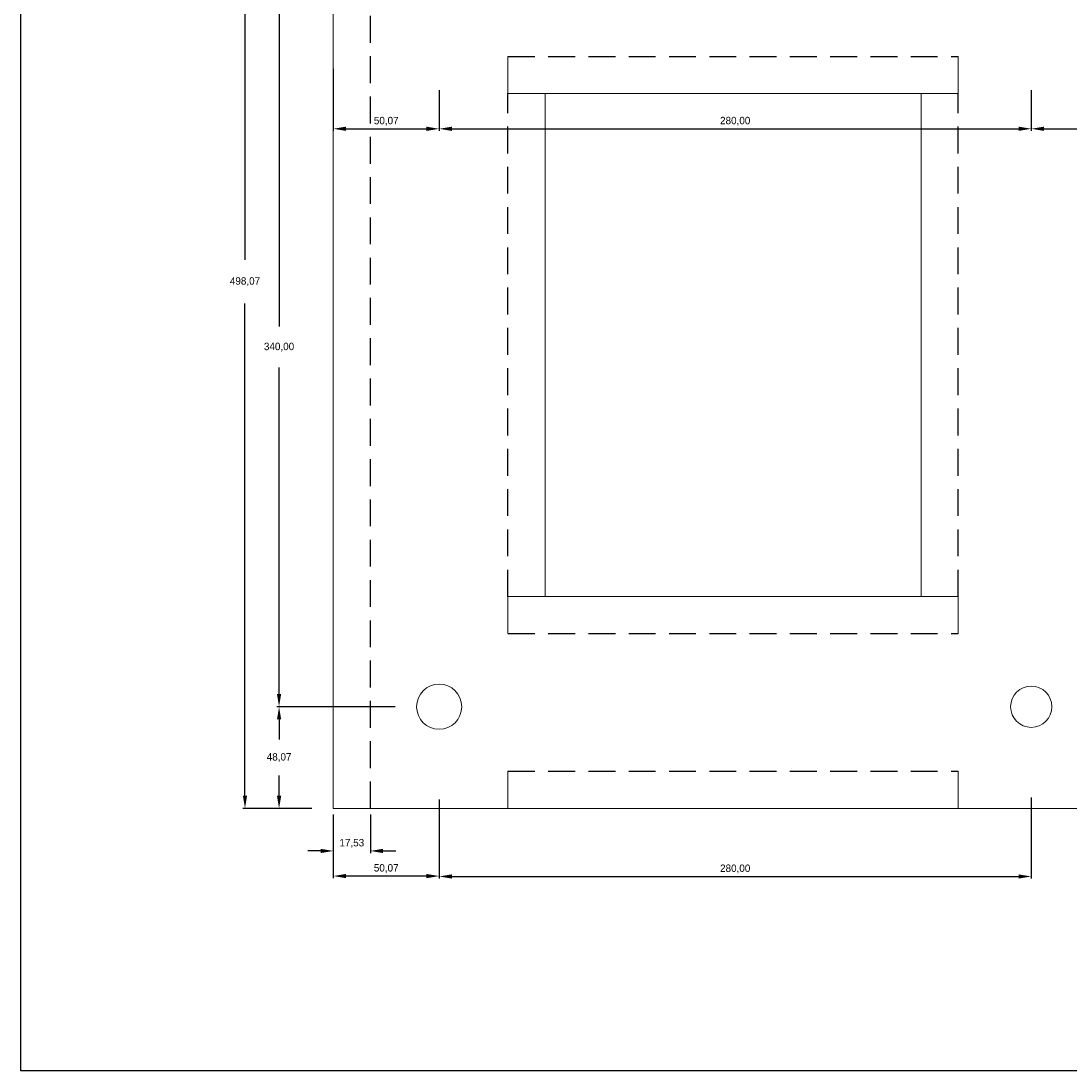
# Model space of a CAD drawing. Header units: millimetres. Extents: x 953 to 1764, y 23 to 914.
# Tile 1 of 3: x 953 to 1449, y 23 to 519. Entities that reach past the tile are written whole.
import ezdxf

# ---------------------------------------------------------------- set-up
doc = ezdxf.new("R2010")
doc.units = ezdxf.units.MM
doc.header["$PDSIZE"] = -1
doc.linetypes.add('HIDDEN', pattern=[1.905, 1.27, -0.635])
doc.layers.add('dim', color=1, linetype='Continuous')
doc.dimstyles.new('ISO-25', dxfattribs={"dimtxt": 2.5, "dimasz": 2.5, "dimexe": 1.25, "dimexo": 0.625, "dimtad": 1, "dimtxsty": 'Standard', "dimcen": 2.5, "dimadec": 0, "dimazin": 0, "dimtfac": 1, "dimtmove": 0, "dimatfit": 3, "dimfxl": 0, "dimarcsym": 0})

# ---------------------------------------------------------------- blocks, each defined once
blk = doc.blocks.new('*D35')
at = {"color": 0, "linetype": 'ByBlock', "lineweight": -2}
for p, q in [((1079.12, 644.95), (1058.08, 644.95)), ((1059.08, 638.95), (1059.08, 406.19)), ((1059.08, 152.88), (1059.08, 385.64)), ((1089.2, 146.88), (1058.08, 146.88))]:
    blk.add_line(p, q, dxfattribs=at)
at = {"color": 0, "linetype": 'ByBlock'}
for points in [[(1059.08, 644.95), (1058.08, 638.95), (1060.08, 638.95)], [(1059.08, 146.88), (1058.08, 152.88), (1060.08, 152.88)]]:
    blk.add_solid(points, dxfattribs=at)
at = {"layer": 'DEFPOINTS', "color": 0, "linetype": 'ByBlock'}
for p in [(1080.12, 644.95), (1090.2, 146.88)]:
    blk.add_point(p, dxfattribs=at)
at = {"color": 0, "linetype": 'ByBlock', "lineweight": -2, "insert": (1059.08, 395.91), "char_height": 3.5, "attachment_point": 5}
blk.add_mtext('\\A1;498,07', dxfattribs=at)
blk = doc.blocks.new('*D5')
at = {"color": 0, "linetype": 'ByBlock', "lineweight": -2}
for p, q in [((1130.81, 534.95), (1074.18, 534.95)), ((1075.18, 528.95), (1075.18, 374.64)), ((1075.18, 200.95), (1075.18, 355.26)), ((1130.13, 194.95), (1074.18, 194.95))]:
    blk.add_line(p, q, dxfattribs=at)
at = {"color": 0, "linetype": 'ByBlock'}
for points in [[(1075.18, 534.95), (1074.18, 528.95), (1076.18, 528.95)], [(1075.18, 194.95), (1074.18, 200.95), (1076.18, 200.95)]]:
    blk.add_solid(points, dxfattribs=at)
at = {"layer": 'DEFPOINTS', "color": 0, "linetype": 'ByBlock'}
for p in [(1131.81, 534.95), (1131.13, 194.95)]:
    blk.add_point(p, dxfattribs=at)
at = {"color": 0, "linetype": 'ByBlock', "lineweight": -2, "insert": (1075.18, 364.95), "char_height": 3.5, "attachment_point": 5}
blk.add_mtext('\\A1;340,00', dxfattribs=at)
blk = doc.blocks.new('*D36')
at = {"color": 0, "linetype": 'ByBlock', "lineweight": -2}
for p, q in [((1120.06, 194.95), (1074.2, 194.95)), ((1075.2, 188.95), (1075.2, 179.44)), ((1075.2, 152.88), (1075.2, 162.39)), ((1090.76, 146.88), (1074.2, 146.88))]:
    blk.add_line(p, q, dxfattribs=at)
at = {"color": 0, "linetype": 'ByBlock'}
for points in [[(1075.2, 194.95), (1074.2, 188.95), (1076.2, 188.95)], [(1075.2, 146.88), (1074.2, 152.88), (1076.2, 152.88)]]:
    blk.add_solid(points, dxfattribs=at)
at = {"layer": 'DEFPOINTS', "color": 0, "linetype": 'ByBlock'}
for p in [(1121.06, 194.95), (1091.76, 146.88)]:
    blk.add_point(p, dxfattribs=at)
at = {"color": 0, "linetype": 'ByBlock', "lineweight": -2, "insert": (1075.2, 170.91), "char_height": 3.5, "attachment_point": 5}
blk.add_mtext('\\A1;48,07', dxfattribs=at)
blk = doc.blocks.new('*D6')
at = {"color": 0, "linetype": 'ByBlock', "lineweight": -2}
for p, q in [((1100.83, 496.48), (1100.83, 467.18)), ((1150.9, 486.48), (1150.9, 467.18)), ((1106.83, 468.18), (1144.9, 468.18))]:
    blk.add_line(p, q, dxfattribs=at)
at = {"color": 0, "linetype": 'ByBlock'}
for points in [[(1100.83, 468.18), (1106.83, 467.18), (1106.83, 469.18)], [(1150.9, 468.18), (1144.9, 467.18), (1144.9, 469.18)]]:
    blk.add_solid(points, dxfattribs=at)
at = {"layer": 'DEFPOINTS', "color": 0, "linetype": 'ByBlock'}
for p in [(1100.83, 497.48), (1150.9, 487.48)]:
    blk.add_point(p, dxfattribs=at)
at = {"color": 0, "linetype": 'ByBlock', "lineweight": -2, "insert": (1125.86, 471.75), "char_height": 3.5, "attachment_point": 5}
blk.add_mtext('\\A1;50,07', dxfattribs=at)
blk = doc.blocks.new('*D7')
at = {"color": 0, "linetype": 'ByBlock', "lineweight": -2}
for p, q in [((1150.9, 486.48), (1150.9, 467.18)), ((1430.9, 486.48), (1430.9, 467.18)), ((1156.9, 468.18), (1424.9, 468.18))]:
    blk.add_line(p, q, dxfattribs=at)
at = {"color": 0, "linetype": 'ByBlock'}
for points in [[(1150.9, 468.18), (1156.9, 467.18), (1156.9, 469.18)], [(1430.9, 468.18), (1424.9, 467.18), (1424.9, 469.18)]]:
    blk.add_solid(points, dxfattribs=at)
at = {"layer": 'DEFPOINTS', "color": 0, "linetype": 'ByBlock'}
for p in [(1150.9, 487.48), (1430.9, 487.48)]:
    blk.add_point(p, dxfattribs=at)
at = {"color": 0, "linetype": 'ByBlock', "lineweight": -2, "insert": (1290.9, 471.75), "char_height": 3.5, "attachment_point": 5}
blk.add_mtext('\\A1;280,00', dxfattribs=at)
blk = doc.blocks.new('*D8')
at = {"color": 0, "linetype": 'ByBlock', "lineweight": -2}
for p, q in [((1630.9, 496.48), (1630.9, 467.18)), ((1430.9, 486.48), (1430.9, 467.18)), ((1436.9, 468.18), (1624.9, 468.18))]:
    blk.add_line(p, q, dxfattribs=at)
at = {"color": 0, "linetype": 'ByBlock'}
for points in [[(1430.9, 468.18), (1436.9, 467.18), (1436.9, 469.18)], [(1630.9, 468.18), (1624.9, 467.18), (1624.9, 469.18)]]:
    blk.add_solid(points, dxfattribs=at)
at = {"layer": 'DEFPOINTS', "color": 0, "linetype": 'ByBlock'}
for p in [(1630.9, 497.48), (1430.9, 487.48)]:
    blk.add_point(p, dxfattribs=at)
at = {"color": 0, "linetype": 'ByBlock', "lineweight": -2, "insert": (1530.9, 471.75), "char_height": 3.5, "attachment_point": 5}
blk.add_mtext('\\A1;200,00', dxfattribs=at)
blk = doc.blocks.new('*D20')
at = {"color": 0, "linetype": 'ByBlock', "lineweight": -2}
for p, q in [((1100.83, 143.95), (1100.83, 125.76)), ((1118.36, 143.95), (1118.36, 125.76)), ((1094.83, 126.76), (1088.83, 126.76)), ((1124.36, 126.76), (1130.36, 126.76))]:
    blk.add_line(p, q, dxfattribs=at)
at = {"color": 0, "linetype": 'ByBlock'}
for points in [[(1100.83, 126.76), (1094.83, 125.76), (1094.83, 127.76)], [(1118.36, 126.76), (1124.36, 125.76), (1124.36, 127.76)]]:
    blk.add_solid(points, dxfattribs=at)
at = {"layer": 'DEFPOINTS', "color": 0, "linetype": 'ByBlock'}
for p in [(1100.83, 144.95), (1118.36, 144.95)]:
    blk.add_point(p, dxfattribs=at)
at = {"color": 0, "linetype": 'ByBlock', "lineweight": -2, "insert": (1109.59, 130.32), "char_height": 3.5, "attachment_point": 5}
blk.add_mtext('\\A1;17,53', dxfattribs=at)
blk = doc.blocks.new('*D43')
at = {"color": 0, "linetype": 'ByBlock', "lineweight": -2}
for p, q in [((1150.9, 151.08), (1150.9, 113.69)), ((1430.9, 152.01), (1430.9, 113.69)), ((1156.9, 114.69), (1424.9, 114.69))]:
    blk.add_line(p, q, dxfattribs=at)
at = {"color": 0, "linetype": 'ByBlock'}
for points in [[(1150.9, 114.69), (1156.9, 113.69), (1156.9, 115.69)], [(1430.9, 114.69), (1424.9, 113.69), (1424.9, 115.69)]]:
    blk.add_solid(points, dxfattribs=at)
at = {"layer": 'DEFPOINTS', "color": 0, "linetype": 'ByBlock'}
for p in [(1150.9, 152.08), (1430.9, 153.01)]:
    blk.add_point(p, dxfattribs=at)
at = {"color": 0, "linetype": 'ByBlock', "lineweight": -2, "insert": (1290.9, 118.26), "char_height": 3.5, "attachment_point": 5}
blk.add_mtext('\\A1;280,00', dxfattribs=at)
blk = doc.blocks.new('*D42')
at = {"color": 0, "linetype": 'ByBlock', "lineweight": -2}
for p, q in [((1150.9, 150.08), (1150.9, 113.88)), ((1100.83, 133.64), (1100.83, 113.88)), ((1144.9, 114.88), (1106.83, 114.88))]:
    blk.add_line(p, q, dxfattribs=at)
at = {"color": 0, "linetype": 'ByBlock'}
for points in [[(1100.83, 114.88), (1106.83, 115.88), (1106.83, 113.88)], [(1150.9, 114.88), (1144.9, 115.88), (1144.9, 113.88)]]:
    blk.add_solid(points, dxfattribs=at)
at = {"layer": 'DEFPOINTS', "color": 0, "linetype": 'ByBlock'}
for p in [(1150.9, 151.08), (1100.83, 134.64)]:
    blk.add_point(p, dxfattribs=at)
at = {"color": 0, "linetype": 'ByBlock', "lineweight": -2, "insert": (1125.86, 118.44), "char_height": 3.5, "attachment_point": 5}
blk.add_mtext('\\A1;50,07', dxfattribs=at)

msp = doc.modelspace()

# ---------------------------------------------------------------- linework, layer by layer
at = {"linetype": 'Continuous', "lineweight": 18}
for p, q in [((1100.829, 146.878), (1100.829, 644.946)), ((1183.436, 502.412), (1183.436, 484.878)), ((1396.359, 502.412), (1396.359, 484.878)), ((1396.359, 484.878), (1183.436, 484.878)), ((1200.966, 484.878), (1200.966, 247.015)), ((1378.829, 247.015), (1378.829, 484.878)), ((1183.436, 247.015), (1396.359, 247.015)), ((1183.436, 247.015), (1183.436, 229.481)), ((1396.359, 247.015), (1396.359, 229.481)), ((1183.436, 146.878), (1183.436, 164.412)), ((1396.359, 146.878), (1396.359, 164.412)), ((1100.829, 146.878), (1630.897, 146.878))]:
    msp.add_line(p, q, dxfattribs=at)
at = {"color": 3, "linetype": 'HIDDEN', "ltscale": 10}
for p, q in [((1118.359, 146.878), (1118.359, 644.946)), ((1183.436, 502.412), (1396.359, 502.412)), ((1183.436, 247.015), (1183.436, 484.878)), ((1396.359, 247.015), (1396.359, 484.878)), ((1183.436, 229.481), (1396.359, 229.481)), ((1183.436, 164.412), (1396.359, 164.412))]:
    msp.add_line(p, q, dxfattribs=at)
msp.add_lwpolyline([(953.146, 913.947), (1763.61, 913.947), (1763.61, 22.714), (953.146, 22.714)], close=True)
at = {"linetype": 'Continuous', "lineweight": 18}
for centre, radius in [((1150.897, 194.946), 10.681), ((1150.897, 194.946), 10.681), ((1430.897, 194.946), 9.757), ((1430.897, 194.946), 9.757)]:
    msp.add_circle(centre, radius, dxfattribs=at)

# ---------------------------------------------------------------- dimensions: what is measured, and where the dimension line sits
at = {"layer": 'dim', "lineweight": 15}
for base, p1, p2, picture, middle in [((1059.08, 146.878), (1080.117, 644.946), (1090.204, 146.878), '*D35', (1059.08, 395.912)), ((1075.18, 194.946), (1131.81, 534.946), (1131.129, 194.946), '*D5', (1075.18, 364.946)), ((1075.195, 146.878), (1121.056, 194.946), (1091.756, 146.878), '*D36', (1075.195, 170.912))]:
    dim = msp.add_linear_dim(base=base, p1=p1, p2=p2, angle=90, dimstyle='ISO-25', override={"dimtxt": 3.5, "dimasz": 6, "dimexe": 1, "dimexo": 1, "dimgap": 1.524, "dimtih": 1, "dimtoh": 1, "dimzin": 0, "dimtzin": 0}, dxfattribs=at)
    dim.commit()
    dim.dimension.update_dxf_attribs({"geometry": picture, "text_midpoint": middle})
for base, p1, p2, picture, middle in [((1150.897, 468.18), (1100.829, 497.482), (1150.897, 487.482), '*D6', (1125.863, 471.746)), ((1630.897, 468.18), (1430.897, 487.482), (1630.897, 497.482), '*D8', (1530.897, 471.746)), ((1430.897, 468.18), (1150.897, 487.482), (1430.897, 487.482), '*D7', (1290.897, 471.746)), ((1100.829, 114.878), (1150.897, 151.082), (1100.829, 134.644), '*D42', (1125.863, 118.444)), ((1430.897, 114.695), (1150.897, 152.082), (1430.897, 153.007), '*D43', (1290.897, 118.26)), ((1118.359, 126.756), (1100.829, 144.946), (1118.359, 144.946), '*D20', (1109.594, 130.321))]:
    dim = msp.add_linear_dim(base=base, p1=p1, p2=p2, dimstyle='ISO-25', override={"dimtxt": 3.5, "dimasz": 6, "dimexe": 1, "dimexo": 1, "dimgap": 1.524, "dimtih": 1, "dimtoh": 1, "dimzin": 0, "dimtzin": 0}, dxfattribs=at)
    dim.commit()
    dim.dimension.update_dxf_attribs({"geometry": picture, "text_midpoint": middle})

doc.saveas('drawing.dxf')
